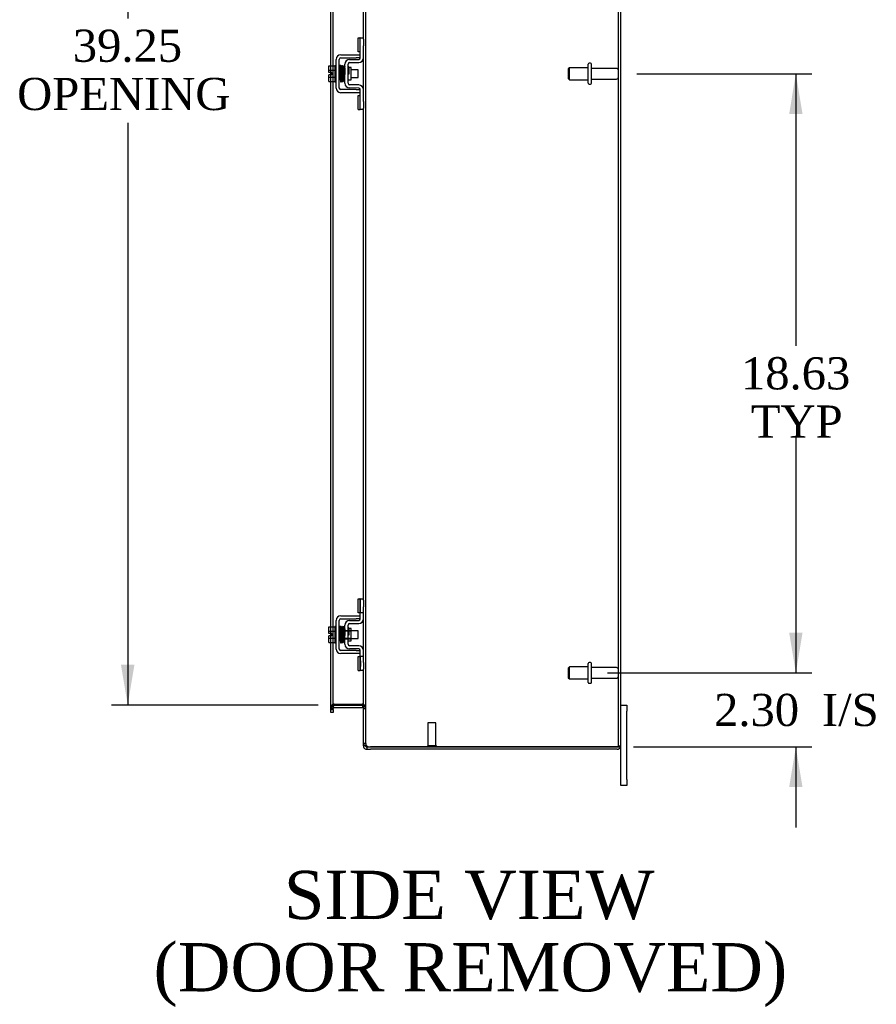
# Model space of a CAD drawing. Header units: inches. Extents: x 12 to 225, y 5 to 157.
# Tile 5 of 9: x 126 to 153, y 44 to 74. Entities that reach past the tile are written whole.
import ezdxf
from ezdxf.enums import TextEntityAlignment as Align

# ---------------------------------------------------------------- set-up
doc = ezdxf.new("R2010")
doc.units = ezdxf.units.IN
doc.header["$MEASUREMENT"] = 0
for name, color, linetype in [('COM42667', 7, 'CONTINUOUS'), ('COM42780', 7, 'CONTINUOUS'), ('COM48492', 7, 'CONTINUOUS'), ('DEFAULT', 7, 'CONTINUOUS'), ('FET07710', 7, 'CONTINUOUS'), ('SCC19011', 7, 'CONTINUOUS'), ('SPR20265', 7, 'CONTINUOUS'), ('STD21878', 7, 'CONTINUOUS'), ('STD26094', 7, 'CONTINUOUS'), ('WAF25035', 7, 'CONTINUOUS')]:
    doc.layers.add(name, color=color, linetype=linetype)
doc.styles.add('SEACAD_TIMES_NEW_ROMAN', font='times.ttf')

# ---------------------------------------------------------------- blocks, each defined once
blk = doc.blocks.new('GDIMGGROUP5')
at = {"layer": 'DEFAULT', "linetype": 'Continuous'}
for points in [[(150.459, 55.358), (150.043, 55.358), (150.251, 54.108)], [(150.459, 50.555), (150.251, 51.805), (150.043, 50.555)]]:
    blk.add_hatch(color=136, dxfattribs=at).paths.add_polyline_path(points)
at = {"layer": 'DEFAULT', "color": 136, "linetype": 'Continuous'}
for p, q in [((150.251, 56.608), (150.251, 54.108)), ((144.399, 54.108), (150.751, 54.108)), ((145.2, 51.805), (150.751, 51.805)), ((150.251, 51.805), (150.251, 49.305))]:
    blk.add_line(p, q, dxfattribs=at)
at = {"layer": 'DEFAULT', "color": 136, "linetype": 'Continuous', "style": 'SEACAD_TIMES_NEW_ROMAN'}
for s, p in [('2.30', (147.709, 53.456)), ('I/S', (151.063, 53.456))]:
    blk.add_text(s, height=1, dxfattribs=at).set_placement(p, align=Align.TOP_LEFT)
blk = doc.blocks.new('GDIMGGROUP6')
at = {"layer": 'DEFAULT', "linetype": 'Continuous'}
for points in [[(150.459, 71.483), (150.251, 72.733), (150.043, 71.483)], [(150.459, 55.358), (150.043, 55.358), (150.251, 54.108)]]:
    blk.add_hatch(color=136, dxfattribs=at).paths.add_polyline_path(points)
at = {"layer": 'DEFAULT', "color": 136, "linetype": 'Continuous'}
for p, q in [((145.308, 72.733), (150.751, 72.733)), ((150.251, 72.733), (150.251, 64.27)), ((150.251, 61.42), (150.251, 54.108)), ((144.399, 54.108), (150.751, 54.108))]:
    blk.add_line(p, q, dxfattribs=at)
at = {"layer": 'DEFAULT', "color": 136, "linetype": 'Continuous', "style": 'SEACAD_TIMES_NEW_ROMAN'}
for s, p in [('18.63', (148.545, 63.92)), ('TYP', (148.853, 62.42))]:
    blk.add_text(s, height=1, dxfattribs=at).set_placement(p, align=Align.TOP_LEFT)
blk = doc.blocks.new('GDIMGGROUP20')
at = {"layer": 'DEFAULT', "linetype": 'Continuous'}
for points in [[(129.274, 91.108), (129.691, 91.108), (129.483, 92.358)], [(129.274, 54.358), (129.483, 53.108), (129.691, 54.358)]]:
    blk.add_hatch(color=136, dxfattribs=at).paths.add_polyline_path(points)
at = {"layer": 'DEFAULT', "color": 136, "linetype": 'Continuous'}
for p, q in [((135.403, 92.358), (128.983, 92.358)), ((129.483, 92.358), (129.483, 74.454)), ((129.483, 71.208), (129.483, 53.108)), ((135.403, 53.108), (128.983, 53.108))]:
    blk.add_line(p, q, dxfattribs=at)
at = {"layer": 'DEFAULT', "color": 136, "linetype": 'Continuous', "style": 'SEACAD_TIMES_NEW_ROMAN'}
for s, p in [('39.25', (127.776, 74.104)), ('OPENING ', (126.047, 72.604))]:
    blk.add_text(s, height=1, dxfattribs=at).set_placement(p, align=Align.TOP_LEFT)

msp = doc.modelspace()

# ---------------------------------------------------------------- linework, layer by layer
at = {"layer": 'COM42667', "color": 7}
for p, q in [((135.963, 72.287), (135.963, 73.178)), ((136.058, 72.287), (136.058, 73.178)), ((136.106, 73.321), (136.588, 73.321)), ((136.106, 73.226), (136.588, 73.226)), ((136.588, 73.321), (136.713, 73.321)), ((136.713, 73.226), (136.588, 73.226)), ((136.588, 72.239), (136.106, 72.239)), ((136.588, 72.239), (136.713, 72.239)), ((136.588, 72.144), (136.106, 72.144)), ((136.713, 72.144), (136.588, 72.144)), ((135.963, 54.849), (135.963, 55.74)), ((136.058, 54.849), (136.058, 55.74)), ((136.106, 55.883), (136.588, 55.883)), ((136.106, 55.788), (136.588, 55.788)), ((136.588, 55.883), (136.713, 55.883)), ((136.713, 55.788), (136.588, 55.788)), ((136.588, 54.801), (136.106, 54.801)), ((136.588, 54.801), (136.713, 54.801)), ((136.588, 54.706), (136.106, 54.706)), ((136.713, 54.706), (136.588, 54.706))]:
    msp.add_line(p, q, dxfattribs=at)
for centre, radius, start, end in [((136.106, 73.178), 0.143, 90, 180), ((136.106, 73.178), 0.048, 90, 180), ((136.106, 72.287), 0.143, 180, 270), ((136.106, 72.287), 0.048, 180, 270), ((136.106, 55.74), 0.143, 90, 180), ((136.106, 55.74), 0.048, 90, 180), ((136.106, 54.849), 0.143, 180, 270), ((136.106, 54.849), 0.048, 180, 270)]:
    msp.add_arc(centre, radius, start, end, dxfattribs=at)
at = {"layer": 'COM42780', "color": 7}
for p, q in [((136.649, 73.411), (136.649, 73.848)), ((136.649, 73.848), (136.699, 73.848)), ((136.713, 73.848), (136.699, 73.848)), ((136.713, 73.598), (136.713, 73.848)), ((136.713, 73.848), (136.808, 73.848)), ((136.808, 73.802), (136.808, 73.598)), ((136.713, 73.226), (136.713, 73.598)), ((136.808, 73.226), (136.808, 73.598)), ((136.377, 73.173), (136.666, 73.178)), ((136.699, 73.411), (136.649, 73.411)), ((136.699, 73.411), (136.713, 73.411)), ((136.236, 72.436), (136.236, 73.03)), ((136.331, 72.436), (136.331, 73.03)), ((136.426, 72.928), (136.36, 72.928)), ((136.378, 73.078), (136.668, 73.083)), ((136.426, 72.538), (136.426, 72.928)), ((136.331, 72.538), (136.426, 72.538)), ((136.666, 72.288), (136.377, 72.293)), ((136.668, 72.383), (136.378, 72.388)), ((136.713, 71.867), (136.713, 72.24)), ((136.808, 71.867), (136.808, 72.24)), ((136.649, 71.617), (136.649, 72.054)), ((136.649, 72.054), (136.699, 72.054)), ((136.713, 72.054), (136.699, 72.054)), ((136.713, 71.617), (136.713, 71.867)), ((136.808, 71.867), (136.808, 71.664)), ((136.649, 71.617), (136.699, 71.617)), ((136.699, 71.617), (136.713, 71.617)), ((136.808, 71.617), (136.713, 71.617)), ((136.649, 55.973), (136.649, 56.41)), ((136.649, 56.41), (136.699, 56.41)), ((136.713, 56.41), (136.699, 56.41)), ((136.713, 56.16), (136.713, 56.41)), ((136.713, 56.41), (136.808, 56.41)), ((136.716, 55.973), (136.716, 56.41)), ((136.808, 56.364), (136.808, 56.16)), ((136.713, 55.788), (136.713, 56.16)), ((136.808, 55.788), (136.808, 56.16)), ((136.377, 55.735), (136.666, 55.74)), ((136.699, 55.973), (136.649, 55.973)), ((136.699, 55.973), (136.713, 55.973)), ((136.808, 55.973), (136.713, 55.973)), ((136.236, 54.998), (136.236, 55.592)), ((136.236, 55.42), (136.426, 55.42)), ((136.426, 55.401), (136.236, 55.401)), ((136.331, 54.998), (136.331, 55.592)), ((136.36, 55.49), (136.331, 55.49)), ((136.426, 55.49), (136.36, 55.49)), ((136.378, 55.64), (136.668, 55.645)), ((136.426, 55.1), (136.426, 55.49)), ((136.236, 55.188), (136.426, 55.188)), ((136.236, 55.17), (136.426, 55.17)), ((136.331, 55.1), (136.426, 55.1)), ((136.666, 54.85), (136.377, 54.855)), ((136.668, 54.945), (136.378, 54.95)), ((136.713, 54.429), (136.713, 54.802)), ((136.808, 54.429), (136.808, 54.802)), ((136.649, 54.179), (136.649, 54.616)), ((136.649, 54.616), (136.699, 54.616)), ((136.713, 54.616), (136.699, 54.616)), ((136.808, 54.616), (136.713, 54.616)), ((136.714, 54.485), (136.713, 54.485)), ((136.714, 54.485), (136.714, 54.37)), ((136.716, 54.179), (136.716, 54.616)), ((136.649, 54.179), (136.699, 54.179)), ((136.699, 54.179), (136.713, 54.179)), ((136.714, 54.454), (136.713, 54.454)), ((136.713, 54.179), (136.713, 54.429)), ((136.714, 54.375), (136.713, 54.375)), ((136.714, 54.37), (136.713, 54.37)), ((136.714, 54.345), (136.713, 54.345)), ((136.714, 54.311), (136.713, 54.311)), ((136.808, 54.179), (136.713, 54.179)), ((136.714, 54.37), (136.714, 54.345)), ((136.714, 54.345), (136.714, 54.311)), ((136.808, 54.429), (136.808, 54.226))]:
    msp.add_line(p, q, dxfattribs=at)
for centre, radius, start, end in [((136.379, 73.03), 0.143, 91, 180), ((136.665, 73.226), 0.048, 271, 0), ((136.665, 73.226), 0.143, 271, 0), ((136.379, 73.03), 0.048, 91, 180), ((136.379, 72.436), 0.143, 180, 269), ((136.379, 72.436), 0.048, 180, 269), ((136.665, 72.24), 0.048, 0, 89), ((136.665, 72.24), 0.143, 0, 89), ((136.379, 55.592), 0.143, 91, 180), ((136.665, 55.788), 0.048, 271, 0), ((136.665, 55.788), 0.143, 271, 0), ((136.379, 55.592), 0.048, 91, 180), ((136.379, 54.998), 0.143, 180, 269), ((136.379, 54.998), 0.048, 180, 269), ((136.665, 54.802), 0.048, 0, 89), ((136.665, 54.802), 0.143, 0, 89)]:
    msp.add_arc(centre, radius, start, end, dxfattribs=at)
at = {"layer": 'COM48492', "color": 7}
for p, q in [((136.88, 51.91), (136.88, 93.556)), ((144.736, 51.841), (144.736, 93.625)), ((144.808, 51.841), (144.808, 93.625)), ((136.808, 73.802), (136.808, 89.102)), ((135.795, 72.974), (135.795, 76.726)), ((135.867, 72.974), (135.867, 76.71)), ((136.808, 72.24), (136.808, 73.226)), ((135.795, 72.767), (135.795, 72.974)), ((135.867, 72.492), (135.867, 72.974)), ((135.795, 72.699), (135.795, 72.767)), ((135.795, 72.492), (135.795, 72.699)), ((135.795, 55.536), (135.795, 72.492)), ((135.867, 55.536), (135.867, 72.492)), ((136.808, 56.364), (136.808, 71.664)), ((136.808, 54.802), (136.808, 55.788)), ((135.795, 55.329), (135.795, 55.536)), ((135.867, 55.054), (135.867, 55.536)), ((135.795, 55.261), (135.795, 55.329)), ((135.795, 55.054), (135.795, 55.261)), ((135.795, 53.012), (135.795, 55.054)), ((135.867, 53.012), (135.867, 55.054)), ((136.808, 51.91), (136.808, 54.226)), ((135.867, 53.048), (135.795, 53.048)), ((135.795, 52.972), (135.795, 53.012)), ((135.867, 53), (135.795, 53)), ((135.795, 52.948), (135.795, 52.972)), ((135.795, 52.972), (135.867, 52.972)), ((135.891, 53.133), (135.867, 53.133)), ((135.873, 53.084), (135.867, 53.101)), ((135.867, 52.972), (135.867, 53.012)), ((135.867, 52.972), (135.867, 52.948)), ((135.891, 53.034), (135.873, 53.084)), ((135.903, 53.133), (135.891, 53.133)), ((135.903, 53.133), (136.772, 53.133)), ((135.903, 53.108), (136.772, 53.108)), ((135.903, 53.036), (136.772, 53.036)), ((136.782, 53.133), (136.772, 53.133)), ((136.782, 53.133), (136.802, 53.133)), ((136.782, 53.034), (136.8, 53.097)), ((136.8, 53.097), (136.802, 53.103)), ((136.808, 53.059), (136.88, 53.059)), ((136.808, 53), (136.88, 53)), ((135.795, 52.878), (135.795, 52.948)), ((135.867, 52.878), (135.795, 52.878)), ((135.867, 52.948), (135.867, 52.878)), ((136.88, 51.91), (136.808, 51.91)), ((136.808, 51.841), (136.808, 51.91)), ((136.88, 51.841), (136.808, 51.841)), ((136.88, 51.91), (136.886, 51.877)), ((136.88, 51.91), (136.88, 51.841)), ((136.886, 51.821), (136.88, 51.841)), ((136.916, 51.805), (136.916, 51.733)), ((136.916, 51.805), (137.034, 51.805)), ((136.916, 51.733), (137.034, 51.733)), ((137.034, 51.805), (144.7, 51.805)), ((144.7, 51.805), (137.034, 51.805)), ((144.7, 51.733), (137.034, 51.733)), ((144.7, 51.805), (144.802, 51.805)), ((144.802, 51.805), (144.7, 51.805)), ((144.736, 51.841), (144.808, 51.841))]:
    msp.add_line(p, q, dxfattribs=at)
for centre, radius, start, end in [((135.903, 53), 0.108, 109.782, 180), ((136.056, 53.041), 0.189, 150.8133, 177.7601), ((135.903, 53), 0.108, 103.0174, 109.7821), ((135.903, 53), 0.036, 109.7821, 179.9999), ((135.903, 53), 0.108, 90, 103.0174), ((135.903, 53), 0.036, 90, 109.7821), ((136.772, 53), 0.108, 73.7796, 90), ((136.772, 53), 0.036, 73.7796, 90), ((136.666, 53.05), 0.142, 3.3442, 35.3106), ((136.772, 53), 0.036, 0.0001, 73.7795), ((136.772, 53), 0.108, 0, 73.7796), ((136.856, 51.914), 0.0479, 184.8578, 230.2027), ((136.917, 51.841), 0.109, 180.0913, 212.5518), ((136.916, 51.841), 0.108, 212.6431, 270), ((136.977, 51.91), 0.0967, 199.5275, 231.0208), ((136.916, 51.841), 0.036, 212.6431, 270), ((137.034, 52.055), 0.25, 241.8454, 270), ((144.7, 51.841), 0.036, 270, 0), ((144.7, 51.841), 0.108, 270, 340.5288), ((144.7, 51.841), 0.108, 340.5288, 0)]:
    msp.add_arc(centre, radius, start, end, dxfattribs=at)
for major_axis, start_param in [((-0.036, 0), 1.570796), ((-0.108, 0), 2.801756)]:
    msp.add_ellipse((144.7, 51.841), major_axis=major_axis, ratio=0.997813, start_param=start_param, end_param=3.141593, dxfattribs=at)
for points, knots in [([(135.867, 53.133), (135.856, 53.126), (135.846, 53.119), (135.829, 53.104), (135.821, 53.097), (135.808, 53.083), (135.804, 53.076), (135.797, 53.062), (135.795, 53.055), (135.795, 53.048)], [0, 0, 0, 0, 0.25, 0.25, 0.5, 0.5, 0.75, 0.75, 1, 1, 1, 1]), ([(135.815, 53.09), (135.821, 53.097), (135.829, 53.104), (135.846, 53.119), (135.856, 53.126), (135.867, 53.133)], [0.5, 0.5, 0.5, 0.5, 0.75, 0.75, 1, 1, 1, 1]), ([(136.802, 53.133), (136.813, 53.126), (136.824, 53.12), (136.843, 53.108), (136.852, 53.102), (136.866, 53.089), (136.871, 53.083), (136.878, 53.071), (136.88, 53.065), (136.88, 53.059)], [0, 0, 0, 0, 0.25, 0.25, 0.5, 0.5, 0.75, 0.75, 1, 1, 1, 1]), ([(136.88, 53.059), (136.88, 53.065), (136.878, 53.071), (136.871, 53.083), (136.866, 53.089), (136.852, 53.102), (136.843, 53.108), (136.824, 53.12), (136.813, 53.126), (136.802, 53.133)], [0, 0, 0, 0, 0.25, 0.25, 0.5, 0.5, 0.75, 0.75, 1, 1, 1, 1]), ([(136.825, 51.877), (136.826, 51.876), (136.829, 51.874), (136.832, 51.871), (136.836, 51.868), (136.841, 51.865), (136.846, 51.862), (136.851, 51.859), (136.856, 51.856), (136.864, 51.853), (136.874, 51.848), (136.886, 51.844), (136.897, 51.84), (136.906, 51.837), (136.913, 51.835), (136.916, 51.834)], [0, 0, 0, 0, 0.058508, 0.117588, 0.177234, 0.23744, 0.298196, 0.359495, 0.421327, 0.483683, 0.609872, 0.738031, 0.824554, 0.911887, 1, 1, 1, 1])]:
    msp.add_open_spline(points, degree=3, knots=knots, dxfattribs=at)
msp.add_open_spline([(135.795, 53.048), (135.795, 53.055), (135.797, 53.062), (135.8, 53.069)], degree=3, dxfattribs=at)
at = {"layer": 'FET07710', "color": 7}
for p, q in [((144.808, 53.108), (144.995, 53.108)), ((144.995, 53.108), (144.995, 52.92)), ((144.995, 50.795), (144.995, 52.92)), ((144.808, 50.795), (144.808, 51.841)), ((144.808, 50.608), (144.808, 50.795)), ((144.995, 50.608), (144.808, 50.608)), ((144.995, 50.795), (144.995, 50.608))]:
    msp.add_line(p, q, dxfattribs=at)
at = {"layer": 'SCC19011', "color": 7}
for p, q in [((135.737, 72.974), (135.918, 72.974)), ((135.737, 72.842), (135.737, 72.974)), ((136.081, 72.855), (136.058, 72.855)), ((136.131, 72.855), (136.116, 72.855)), ((136.181, 72.855), (136.166, 72.855)), ((136.23, 72.855), (136.216, 72.855)), ((136.65, 72.855), (136.426, 72.855)), ((136.65, 72.611), (136.65, 72.855)), ((135.737, 72.842), (135.918, 72.842)), ((135.737, 72.767), (135.737, 72.842)), ((135.832, 72.767), (135.737, 72.767)), ((135.737, 72.624), (135.737, 72.699)), ((135.832, 72.699), (135.737, 72.699)), ((135.737, 72.624), (135.918, 72.624)), ((135.737, 72.492), (135.737, 72.624)), ((135.832, 72.699), (135.832, 72.767)), ((136.058, 72.611), (136.089, 72.611)), ((136.124, 72.611), (136.14, 72.611)), ((136.175, 72.611), (136.19, 72.611)), ((136.225, 72.611), (136.236, 72.611)), ((136.426, 72.611), (136.65, 72.611)), ((135.737, 72.492), (135.918, 72.492)), ((135.737, 55.536), (135.918, 55.536)), ((135.737, 55.404), (135.737, 55.536)), ((135.737, 55.404), (135.918, 55.404)), ((135.737, 55.329), (135.737, 55.404)), ((136.081, 55.417), (136.058, 55.417)), ((136.131, 55.417), (136.116, 55.417)), ((136.181, 55.417), (136.166, 55.417)), ((136.23, 55.417), (136.216, 55.417)), ((136.65, 55.417), (136.426, 55.417)), ((136.65, 55.173), (136.65, 55.417)), ((135.832, 55.329), (135.737, 55.329)), ((135.737, 55.186), (135.737, 55.261)), ((135.832, 55.261), (135.737, 55.261)), ((135.737, 55.186), (135.918, 55.186)), ((135.737, 55.054), (135.737, 55.186)), ((135.832, 55.261), (135.832, 55.329)), ((136.058, 55.173), (136.089, 55.173)), ((136.124, 55.173), (136.14, 55.173)), ((136.175, 55.173), (136.19, 55.173)), ((136.225, 55.173), (136.236, 55.173)), ((136.426, 55.173), (136.65, 55.173)), ((135.737, 55.054), (135.918, 55.054))]:
    msp.add_line(p, q, dxfattribs=at)
at = {"layer": 'SPR20265', "color": 7}
for p, q in [((136.335, 72.733), (136.37, 72.733)), ((136.335, 55.295), (136.37, 55.295))]:
    msp.add_line(p, q, dxfattribs=at)
for centre, radius, start, end in [((141.039, 72.554), 4.985, 175.1825, 176.5376), ((136.19, 72.957), 0.0181, 0.2962, 180.6354), ((141.008, 72.555), 4.919, 179.5796, 179.9446), ((141.039, 55.116), 4.985, 175.1825, 176.5376), ((136.19, 55.519), 0.0181, 0.2962, 180.6354), ((141.008, 55.117), 4.919, 179.5796, 179.9446)]:
    msp.add_arc(centre, radius, start, end, dxfattribs=at)
for centre, major_axis, start_param, end_param in [((136.071, 72.56), (0.0175, 0), 0, 2.474646), ((136.071, 72.56), (0.0175, 0), 3.808539, 6.283185), ((136.071, 55.122), (-0.0175, 0), 0.666946, 5.616239)]:
    msp.add_ellipse(centre, major_axis=major_axis, ratio=0.707107, start_param=start_param, end_param=end_param, dxfattribs=at)
for points, knots in [([(136.107, 72.973), (136.107, 72.974), (136.107, 72.976), (136.107, 72.979), (136.106, 72.981), (136.104, 72.984), (136.102, 72.986), (136.099, 72.988), (136.096, 72.99), (136.091, 72.991), (136.085, 72.99), (136.078, 72.986), (136.072, 72.978), (136.071, 72.972), (136.071, 72.969)], [0, 0, 0, 0, 0.03948, 0.078027, 0.11705, 0.157795, 0.20119, 0.247813, 0.297965, 0.351797, 0.472995, 0.624898, 0.803476, 1, 1, 1, 1]), ([(136.073, 72.97), (136.073, 72.97), (136.074, 72.969), (136.076, 72.95), (136.078, 72.915), (136.08, 72.874), (136.082, 72.833), (136.083, 72.794), (136.084, 72.762), (136.085, 72.734), (136.086, 72.708), (136.087, 72.679), (136.088, 72.643), (136.09, 72.604), (136.091, 72.563), (136.093, 72.526), (136.096, 72.499), (136.097, 72.495), (136.098, 72.494)], [0.0402294, 0.0402294, 0.0402294, 0.0402294, 0.0962651, 0.1836152, 0.2619538, 0.3312786, 0.3915016, 0.442594, 0.4845239, 0.5172899, 0.5463931, 0.5841023, 0.6308517, 0.6866387, 0.7514677, 0.8253147, 0.9081399, 0.9951321, 0.9951321, 0.9951321, 0.9951321]), ([(136.133, 72.498), (136.132, 72.499), (136.13, 72.502), (136.128, 72.528), (136.126, 72.564), (136.125, 72.604), (136.123, 72.643), (136.122, 72.679), (136.121, 72.708), (136.12, 72.734), (136.119, 72.762), (136.118, 72.795), (136.117, 72.833), (136.115, 72.875), (136.113, 72.917), (136.111, 72.953), (136.109, 72.974), (136.108, 72.976), (136.107, 72.976)], [0.007956, 0.007956, 0.007956, 0.007956, 0.0902869, 0.171964, 0.2449933, 0.3092617, 0.364675, 0.4111808, 0.4487353, 0.4777397, 0.5104186, 0.5522907, 0.6034131, 0.6638342, 0.7336337, 0.8128446, 0.9016052, 0.9648764, 0.9648764, 0.9648764, 0.9648764]), ([(136.122, 72.969), (136.121, 72.966), (136.12, 72.953), (136.118, 72.92), (136.116, 72.89), (136.115, 72.874), (136.115, 72.872)], [0.0980811, 0.0980811, 0.0980811, 0.0980811, 0.1865995, 0.265558, 0.3350739, 0.3442741, 0.3442741, 0.3442741, 0.3442741]), ([(136.16, 72.958), (136.159, 72.963), (136.158, 72.97), (136.151, 72.979), (136.146, 72.982), (136.141, 72.983), (136.137, 72.982), (136.134, 72.981), (136.13, 72.98), (136.127, 72.977), (136.125, 72.973), (136.124, 72.969), (136.123, 72.966), (136.123, 72.965)], [0, 0, 0, 0, 0.337377, 0.476585, 0.593946, 0.643993, 0.690857, 0.738213, 0.787078, 0.837877, 0.890521, 0.944659, 1, 1, 1, 1]), ([(136.124, 72.96), (136.125, 72.953), (136.127, 72.939), (136.129, 72.89), (136.132, 72.825), (136.135, 72.747), (136.137, 72.679), (136.139, 72.629), (136.14, 72.593), (136.142, 72.562), (136.143, 72.536), (136.145, 72.516), (136.146, 72.51), (136.146, 72.506)], [0, 0, 0, 0, 0.114294, 0.231558, 0.351881, 0.475184, 0.601502, 0.666038, 0.73132, 0.797347, 0.864154, 0.931706, 1, 1, 1, 1]), ([(136.181, 72.508), (136.18, 72.515), (136.179, 72.527), (136.176, 72.574), (136.173, 72.638), (136.171, 72.716), (136.168, 72.784), (136.167, 72.835), (136.165, 72.871), (136.164, 72.903), (136.162, 72.93), (136.161, 72.951), (136.16, 72.958), (136.159, 72.962)], [0, 0, 0, 0, 0.112746, 0.228925, 0.348457, 0.471495, 0.597916, 0.662714, 0.728399, 0.794948, 0.862394, 0.930748, 1, 1, 1, 1]), ([(136.173, 72.96), (136.172, 72.958), (136.17, 72.953), (136.168, 72.925), (136.166, 72.894), (136.166, 72.874), (136.165, 72.868)], [0, 0, 0, 0, 0.0919668, 0.1748964, 0.2488402, 0.2783531, 0.2783531, 0.2783531, 0.2783531]), ([(136.173, 72.956), (136.174, 72.955), (136.175, 72.951), (136.177, 72.925), (136.179, 72.89), (136.181, 72.852), (136.182, 72.815), (136.183, 72.782), (136.184, 72.754), (136.185, 72.729), (136.186, 72.704), (136.187, 72.674), (136.189, 72.638), (136.19, 72.599), (136.192, 72.56), (136.194, 72.528), (136.196, 72.509), (136.198, 72.508), (136.198, 72.508)], [0.0030122, 0.0030122, 0.0030122, 0.0030122, 0.091022, 0.173244, 0.246649, 0.3111806, 0.366841, 0.4136386, 0.4515377, 0.480786, 0.5130298, 0.5545547, 0.6053918, 0.6655607, 0.7350558, 0.813926, 0.9022499, 0.9590084, 0.9590084, 0.9590084, 0.9590084]), ([(136.232, 72.516), (136.232, 72.516), (136.231, 72.517), (136.229, 72.532), (136.227, 72.563), (136.225, 72.6), (136.224, 72.639), (136.222, 72.674), (136.221, 72.704), (136.22, 72.729), (136.219, 72.754), (136.218, 72.782), (136.217, 72.815), (136.216, 72.853), (136.214, 72.892), (136.212, 72.927), (136.21, 72.954), (136.208, 72.958), (136.207, 72.96)], [0.0480093, 0.0480093, 0.0480093, 0.0480093, 0.0949166, 0.1813907, 0.2591689, 0.3281055, 0.3880809, 0.4389475, 0.4806068, 0.513005, 0.5424172, 0.5805587, 0.6277127, 0.6838883, 0.749147, 0.8235602, 0.9071555, 1, 1, 1, 1]), ([(136.236, 72.967), (136.234, 72.967), (136.231, 72.965), (136.225, 72.96), (136.222, 72.954), (136.22, 72.942), (136.218, 72.917), (136.216, 72.887), (136.215, 72.867), (136.215, 72.863)], [0.5124949, 0.5124949, 0.5124949, 0.5124949, 0.5179414, 0.5252825, 0.5427797, 0.5635197, 0.6073984, 0.6548465, 0.6651182, 0.6651182, 0.6651182, 0.6651182]), ([(136.226, 72.937), (136.226, 72.936), (136.226, 72.935), (136.227, 72.925), (136.228, 72.9), (136.23, 72.861), (136.232, 72.819), (136.233, 72.779), (136.235, 72.74), (136.236, 72.715), (136.236, 72.706)], [0.5353084, 0.5353084, 0.5353084, 0.5353084, 0.5442341, 0.5647196, 0.6085363, 0.6562102, 0.6837797, 0.7157656, 0.752175, 0.7726485, 0.7726485, 0.7726485, 0.7726485]), ([(136.358, 72.935), (136.358, 72.936), (136.357, 72.939), (136.356, 72.943), (136.354, 72.946), (136.35, 72.949), (136.347, 72.951), (136.342, 72.952), (136.337, 72.952), (136.333, 72.95), (136.331, 72.949)], [0, 0, 0, 0, 0.0589773, 0.1211115, 0.1849679, 0.2490189, 0.31194, 0.3728411, 0.4898099, 0.5959107, 0.5959107, 0.5959107, 0.5959107]), ([(136.37, 72.733), (136.37, 72.748), (136.369, 72.774), (136.367, 72.814), (136.365, 72.851), (136.364, 72.883), (136.362, 72.908), (136.36, 72.927), (136.359, 72.936), (136.358, 72.937), (136.357, 72.937)], [0, 0, 0, 0, 0.1236932, 0.2477957, 0.3722334, 0.4970307, 0.6222178, 0.7477992, 0.8737106, 0.9604174, 0.9604174, 0.9604174, 0.9604174]), ([(136.133, 72.494), (136.134, 72.497), (136.135, 72.503), (136.137, 72.534), (136.139, 72.567), (136.14, 72.588), (136.14, 72.595)], [0, 0, 0, 0, 0.0928449, 0.1764674, 0.250932, 0.2834425, 0.2834425, 0.2834425, 0.2834425]), ([(136.183, 72.502), (136.184, 72.505), (136.186, 72.518), (136.188, 72.551), (136.189, 72.581), (136.19, 72.598), (136.19, 72.6)], [0.09883, 0.09883, 0.09883, 0.09883, 0.1878535, 0.2672072, 0.3370622, 0.3488919, 0.3488919, 0.3488919, 0.3488919]), ([(136.331, 72.829), (136.331, 72.824), (136.332, 72.806), (136.334, 72.774), (136.335, 72.748), (136.335, 72.733)], [0.6947964, 0.6947964, 0.6947964, 0.6947964, 0.7496304, 0.874808, 1, 1, 1, 1]), ([(136.097, 72.496), (136.097, 72.495), (136.098, 72.492), (136.099, 72.488), (136.101, 72.484), (136.106, 72.481), (136.112, 72.478), (136.119, 72.478), (136.125, 72.481), (136.13, 72.486), (136.133, 72.491), (136.133, 72.495), (136.133, 72.497)], [0, 0, 0, 0, 0.065589, 0.134096, 0.204, 0.273642, 0.405923, 0.527776, 0.652215, 0.775569, 0.89228, 1, 1, 1, 1]), ([(136.146, 72.51), (136.146, 72.505), (136.147, 72.498), (136.154, 72.49), (136.16, 72.487), (136.164, 72.487), (136.168, 72.487), (136.172, 72.488), (136.175, 72.49), (136.178, 72.493), (136.18, 72.496), (136.182, 72.5), (136.182, 72.503), (136.182, 72.504)], [0, 0, 0, 0, 0.324319, 0.462115, 0.581304, 0.633213, 0.682431, 0.732423, 0.783847, 0.836789, 0.89085, 0.94542, 1, 1, 1, 1]), ([(136.198, 72.512), (136.198, 72.511), (136.198, 72.509), (136.199, 72.506), (136.2, 72.504), (136.201, 72.501), (136.203, 72.499), (136.206, 72.497), (136.209, 72.495), (136.214, 72.494), (136.22, 72.495), (136.227, 72.499), (136.233, 72.507), (136.234, 72.514), (136.234, 72.517)], [0, 0, 0, 0, 0.039675, 0.078069, 0.116606, 0.156607, 0.199119, 0.244855, 0.294249, 0.347558, 0.468612, 0.621309, 0.801496, 1, 1, 1, 1]), ([(136.234, 72.513), (136.234, 72.516), (136.235, 72.521), (136.236, 72.529), (136.236, 72.532)], [0, 0, 0, 0, 0.03059774, 0.0478168, 0.0478168, 0.0478168, 0.0478168]), ([(136.332, 72.522), (136.332, 72.524), (136.334, 72.529), (136.335, 72.533), (136.335, 72.537)], [0.53898294, 0.53898294, 0.53898294, 0.53898294, 0.54759814, 0.56763313, 0.56763313, 0.56763313, 0.56763313]), ([(136.107, 55.535), (136.107, 55.536), (136.107, 55.538), (136.107, 55.541), (136.106, 55.543), (136.104, 55.546), (136.102, 55.548), (136.099, 55.55), (136.096, 55.552), (136.091, 55.553), (136.085, 55.552), (136.078, 55.548), (136.072, 55.54), (136.071, 55.534), (136.071, 55.531)], [0, 0, 0, 0, 0.03948, 0.078027, 0.11705, 0.157795, 0.20119, 0.247813, 0.297965, 0.351797, 0.472995, 0.624898, 0.803476, 1, 1, 1, 1]), ([(136.073, 55.532), (136.073, 55.532), (136.074, 55.531), (136.076, 55.512), (136.078, 55.477), (136.08, 55.436), (136.082, 55.395), (136.083, 55.356), (136.084, 55.324), (136.085, 55.296), (136.086, 55.27), (136.087, 55.241), (136.088, 55.205), (136.09, 55.166), (136.091, 55.125), (136.093, 55.088), (136.096, 55.061), (136.097, 55.057), (136.098, 55.056)], [0.0402294, 0.0402294, 0.0402294, 0.0402294, 0.0962651, 0.1836152, 0.2619538, 0.3312786, 0.3915016, 0.442594, 0.4845239, 0.5172899, 0.5463931, 0.5841023, 0.6308517, 0.6866387, 0.7514677, 0.8253147, 0.9081399, 0.9951321, 0.9951321, 0.9951321, 0.9951321]), ([(136.133, 55.06), (136.132, 55.061), (136.13, 55.064), (136.128, 55.09), (136.126, 55.126), (136.125, 55.166), (136.123, 55.205), (136.122, 55.241), (136.121, 55.27), (136.12, 55.296), (136.119, 55.324), (136.118, 55.357), (136.117, 55.395), (136.115, 55.437), (136.113, 55.479), (136.111, 55.515), (136.109, 55.536), (136.108, 55.538), (136.107, 55.538)], [0.007956, 0.007956, 0.007956, 0.007956, 0.0902869, 0.171964, 0.2449933, 0.3092617, 0.364675, 0.4111808, 0.4487353, 0.4777397, 0.5104186, 0.5522907, 0.6034131, 0.6638342, 0.7336337, 0.8128446, 0.9016052, 0.9648764, 0.9648764, 0.9648764, 0.9648764]), ([(136.122, 55.531), (136.121, 55.528), (136.12, 55.515), (136.118, 55.482), (136.116, 55.452), (136.115, 55.436), (136.115, 55.434)], [0.0980811, 0.0980811, 0.0980811, 0.0980811, 0.1865995, 0.265558, 0.3350739, 0.3442741, 0.3442741, 0.3442741, 0.3442741]), ([(136.16, 55.52), (136.159, 55.525), (136.158, 55.532), (136.151, 55.541), (136.146, 55.544), (136.141, 55.545), (136.137, 55.544), (136.134, 55.543), (136.13, 55.542), (136.127, 55.539), (136.125, 55.535), (136.124, 55.531), (136.123, 55.528), (136.123, 55.527)], [0, 0, 0, 0, 0.337377, 0.476585, 0.593946, 0.643993, 0.690857, 0.738213, 0.787078, 0.837877, 0.890521, 0.944659, 1, 1, 1, 1]), ([(136.124, 55.522), (136.125, 55.515), (136.127, 55.501), (136.129, 55.452), (136.132, 55.387), (136.135, 55.309), (136.137, 55.241), (136.139, 55.191), (136.14, 55.155), (136.142, 55.124), (136.143, 55.098), (136.145, 55.078), (136.146, 55.072), (136.146, 55.068)], [0, 0, 0, 0, 0.114294, 0.231558, 0.351881, 0.475184, 0.601502, 0.666038, 0.73132, 0.797347, 0.864154, 0.931706, 1, 1, 1, 1]), ([(136.181, 55.07), (136.18, 55.077), (136.179, 55.089), (136.176, 55.136), (136.173, 55.2), (136.171, 55.278), (136.168, 55.346), (136.167, 55.397), (136.165, 55.433), (136.164, 55.465), (136.162, 55.492), (136.161, 55.513), (136.16, 55.52), (136.159, 55.524)], [0, 0, 0, 0, 0.112746, 0.228925, 0.348457, 0.471495, 0.597916, 0.662714, 0.728399, 0.794948, 0.862394, 0.930748, 1, 1, 1, 1]), ([(136.173, 55.522), (136.172, 55.52), (136.17, 55.515), (136.168, 55.487), (136.166, 55.456), (136.166, 55.436), (136.165, 55.43)], [0, 0, 0, 0, 0.0919668, 0.1748964, 0.2488402, 0.2783531, 0.2783531, 0.2783531, 0.2783531]), ([(136.173, 55.518), (136.174, 55.517), (136.175, 55.513), (136.177, 55.487), (136.179, 55.452), (136.181, 55.414), (136.182, 55.377), (136.183, 55.344), (136.184, 55.316), (136.185, 55.291), (136.186, 55.266), (136.187, 55.236), (136.189, 55.2), (136.19, 55.161), (136.192, 55.122), (136.194, 55.09), (136.196, 55.071), (136.198, 55.07), (136.198, 55.07)], [0.0030122, 0.0030122, 0.0030122, 0.0030122, 0.091022, 0.173244, 0.246649, 0.3111806, 0.366841, 0.4136386, 0.4515377, 0.480786, 0.5130298, 0.5545547, 0.6053918, 0.6655607, 0.7350558, 0.813926, 0.9022499, 0.9590084, 0.9590084, 0.9590084, 0.9590084]), ([(136.232, 55.078), (136.232, 55.078), (136.231, 55.079), (136.229, 55.094), (136.227, 55.125), (136.225, 55.162), (136.224, 55.201), (136.222, 55.236), (136.221, 55.266), (136.22, 55.291), (136.219, 55.316), (136.218, 55.344), (136.217, 55.377), (136.216, 55.415), (136.214, 55.454), (136.212, 55.489), (136.21, 55.516), (136.208, 55.52), (136.207, 55.522)], [0.0480093, 0.0480093, 0.0480093, 0.0480093, 0.0949166, 0.1813907, 0.2591689, 0.3281055, 0.3880809, 0.4389475, 0.4806068, 0.513005, 0.5424172, 0.5805587, 0.6277127, 0.6838883, 0.749147, 0.8235602, 0.9071555, 1, 1, 1, 1]), ([(136.236, 55.529), (136.234, 55.529), (136.231, 55.527), (136.225, 55.522), (136.222, 55.516), (136.22, 55.504), (136.218, 55.479), (136.216, 55.449), (136.215, 55.429), (136.215, 55.425)], [0.5124949, 0.5124949, 0.5124949, 0.5124949, 0.5179414, 0.5252825, 0.5427797, 0.5635197, 0.6073984, 0.6548465, 0.6651182, 0.6651182, 0.6651182, 0.6651182]), ([(136.226, 55.499), (136.226, 55.498), (136.226, 55.497), (136.227, 55.487), (136.228, 55.462), (136.23, 55.423), (136.232, 55.381), (136.233, 55.341), (136.235, 55.302), (136.236, 55.277), (136.236, 55.268)], [0.5353084, 0.5353084, 0.5353084, 0.5353084, 0.5442341, 0.5647196, 0.6085363, 0.6562102, 0.6837797, 0.7157656, 0.752175, 0.7726485, 0.7726485, 0.7726485, 0.7726485]), ([(136.358, 55.497), (136.358, 55.498), (136.357, 55.501), (136.356, 55.505), (136.354, 55.508), (136.35, 55.511), (136.347, 55.513), (136.342, 55.514), (136.337, 55.514), (136.333, 55.512), (136.331, 55.511)], [0, 0, 0, 0, 0.0589773, 0.1211115, 0.1849679, 0.2490189, 0.31194, 0.3728411, 0.4898099, 0.5959107, 0.5959107, 0.5959107, 0.5959107]), ([(136.37, 55.295), (136.37, 55.31), (136.369, 55.336), (136.367, 55.376), (136.365, 55.413), (136.364, 55.445), (136.362, 55.47), (136.36, 55.489), (136.359, 55.498), (136.358, 55.499), (136.357, 55.499)], [0, 0, 0, 0, 0.1236932, 0.2477957, 0.3722334, 0.4970307, 0.6222178, 0.7477992, 0.8737106, 0.9604174, 0.9604174, 0.9604174, 0.9604174]), ([(136.133, 55.056), (136.134, 55.059), (136.135, 55.065), (136.137, 55.096), (136.139, 55.129), (136.14, 55.15), (136.14, 55.157)], [0, 0, 0, 0, 0.0928449, 0.1764674, 0.250932, 0.2834425, 0.2834425, 0.2834425, 0.2834425]), ([(136.183, 55.064), (136.184, 55.067), (136.186, 55.08), (136.188, 55.113), (136.189, 55.143), (136.19, 55.16), (136.19, 55.162)], [0.09883, 0.09883, 0.09883, 0.09883, 0.1878535, 0.2672072, 0.3370622, 0.3488919, 0.3488919, 0.3488919, 0.3488919]), ([(136.234, 55.075), (136.234, 55.078), (136.235, 55.083), (136.236, 55.091), (136.236, 55.094)], [0, 0, 0, 0, 0.03059774, 0.0478168, 0.0478168, 0.0478168, 0.0478168]), ([(136.331, 55.391), (136.331, 55.386), (136.332, 55.368), (136.334, 55.336), (136.335, 55.31), (136.335, 55.295)], [0.6947964, 0.6947964, 0.6947964, 0.6947964, 0.7496304, 0.874808, 1, 1, 1, 1]), ([(136.332, 55.084), (136.332, 55.086), (136.334, 55.091), (136.335, 55.095), (136.335, 55.099)], [0.53898294, 0.53898294, 0.53898294, 0.53898294, 0.54759814, 0.56807305, 0.56807305, 0.56807305, 0.56807305]), ([(136.097, 55.058), (136.097, 55.057), (136.098, 55.054), (136.099, 55.05), (136.101, 55.046), (136.106, 55.043), (136.112, 55.04), (136.119, 55.04), (136.125, 55.043), (136.13, 55.048), (136.133, 55.053), (136.133, 55.057), (136.133, 55.059)], [0, 0, 0, 0, 0.065589, 0.134096, 0.204, 0.273642, 0.405923, 0.527776, 0.652215, 0.775569, 0.89228, 1, 1, 1, 1]), ([(136.146, 55.072), (136.146, 55.067), (136.147, 55.06), (136.154, 55.052), (136.16, 55.049), (136.164, 55.049), (136.168, 55.049), (136.172, 55.05), (136.175, 55.052), (136.178, 55.055), (136.18, 55.058), (136.182, 55.062), (136.182, 55.065), (136.182, 55.066)], [0, 0, 0, 0, 0.324319, 0.462115, 0.581304, 0.633213, 0.682431, 0.732423, 0.783847, 0.836789, 0.89085, 0.94542, 1, 1, 1, 1]), ([(136.198, 55.074), (136.198, 55.073), (136.198, 55.071), (136.199, 55.068), (136.2, 55.066), (136.201, 55.063), (136.203, 55.061), (136.206, 55.059), (136.209, 55.057), (136.214, 55.056), (136.22, 55.057), (136.227, 55.061), (136.233, 55.069), (136.234, 55.076), (136.234, 55.079)], [0, 0, 0, 0, 0.039675, 0.078069, 0.116606, 0.156607, 0.199119, 0.244855, 0.294249, 0.347558, 0.468612, 0.621309, 0.801496, 1, 1, 1, 1])]:
    msp.add_open_spline(points, degree=3, knots=knots, dxfattribs=at)
at = {"layer": 'STD21878', "color": 7}
for p, q in [((139.065, 52.555), (138.815, 52.555)), ((138.815, 52.555), (138.815, 51.836)), ((139.065, 51.836), (139.065, 52.555)), ((139.081, 51.836), (138.8, 51.836)), ((138.8, 51.836), (138.8, 51.805)), ((138.8, 51.805), (138.8, 51.805)), ((139.081, 51.805), (139.081, 51.836)), ((139.081, 51.805), (139.081, 51.805))]:
    msp.add_line(p, q, dxfattribs=at)
at = {"layer": 'STD26094', "color": 7}
for p, q in [((143.212, 72.92), (143.174, 72.883)), ((143.174, 72.883), (143.174, 72.583)), ((143.212, 72.545), (143.212, 72.92)), ((143.799, 72.92), (143.212, 72.92)), ((143.799, 72.438), (143.799, 73.028)), ((143.869, 73.058), (143.829, 73.058)), ((143.899, 72.438), (143.899, 73.028)), ((144.676, 72.898), (143.899, 72.898)), ((143.174, 72.583), (143.212, 72.545)), ((143.212, 72.545), (143.799, 72.545)), ((143.899, 72.568), (144.676, 72.568)), ((143.829, 72.408), (143.869, 72.408)), ((143.212, 54.295), (143.174, 54.258)), ((143.174, 54.258), (143.174, 53.958)), ((143.212, 53.92), (143.212, 54.295)), ((143.799, 54.295), (143.212, 54.295)), ((143.799, 53.813), (143.799, 54.403)), ((143.869, 54.433), (143.829, 54.433)), ((143.899, 53.813), (143.899, 54.403)), ((144.676, 54.273), (143.899, 54.273)), ((143.174, 53.958), (143.212, 53.92)), ((143.212, 53.92), (143.799, 53.92)), ((143.899, 53.943), (144.676, 53.943)), ((143.829, 53.783), (143.869, 53.783))]:
    msp.add_line(p, q, dxfattribs=at)
for centre, radius, start, end in [((143.829, 73.028), 0.03, 90, 180), ((143.869, 73.028), 0.03, 0, 90), ((144.676, 72.838), 0.06, 0, 90), ((144.676, 72.628), 0.06, 270, 0), ((143.829, 72.438), 0.03, 180, 270), ((143.869, 72.438), 0.03, 270, 0), ((143.829, 54.403), 0.03, 90, 180), ((143.869, 54.403), 0.03, 0, 90), ((144.676, 54.213), 0.06, 0, 90), ((144.676, 54.003), 0.06, 270, 0), ((143.829, 53.813), 0.03, 180, 270), ((143.869, 53.813), 0.03, 270, 0)]:
    msp.add_arc(centre, radius, start, end, dxfattribs=at)
at = {"layer": 'WAF25035', "color": 7}
for p, q in [((135.918, 72.983), (135.918, 72.483)), ((135.963, 72.983), (135.918, 72.983)), ((135.918, 72.483), (135.963, 72.483)), ((135.918, 55.545), (135.918, 55.045)), ((135.963, 55.545), (135.918, 55.545)), ((135.918, 55.045), (135.963, 55.045))]:
    msp.add_line(p, q, dxfattribs=at)

# ---------------------------------------------------------------- block references
at = {"layer": 'DEFAULT', "color": 7}
for name in ['GDIMGGROUP20', 'GDIMGGROUP6', 'GDIMGGROUP5']:
    msp.add_blockref(name, (0, 0), dxfattribs=at)

# ---------------------------------------------------------------- texts
at = {"layer": 'DEFAULT', "color": 7, "style": 'SEACAD_TIMES_NEW_ROMAN'}
for s, p in [('SIDE VIEW', (134.338, 47.956)), ('(DOOR REMOVED)', (130.286, 45.706))]:
    msp.add_text(s, height=1.5, dxfattribs=at).set_placement(p, align=Align.TOP_LEFT)

doc.saveas('drawing.dxf')
